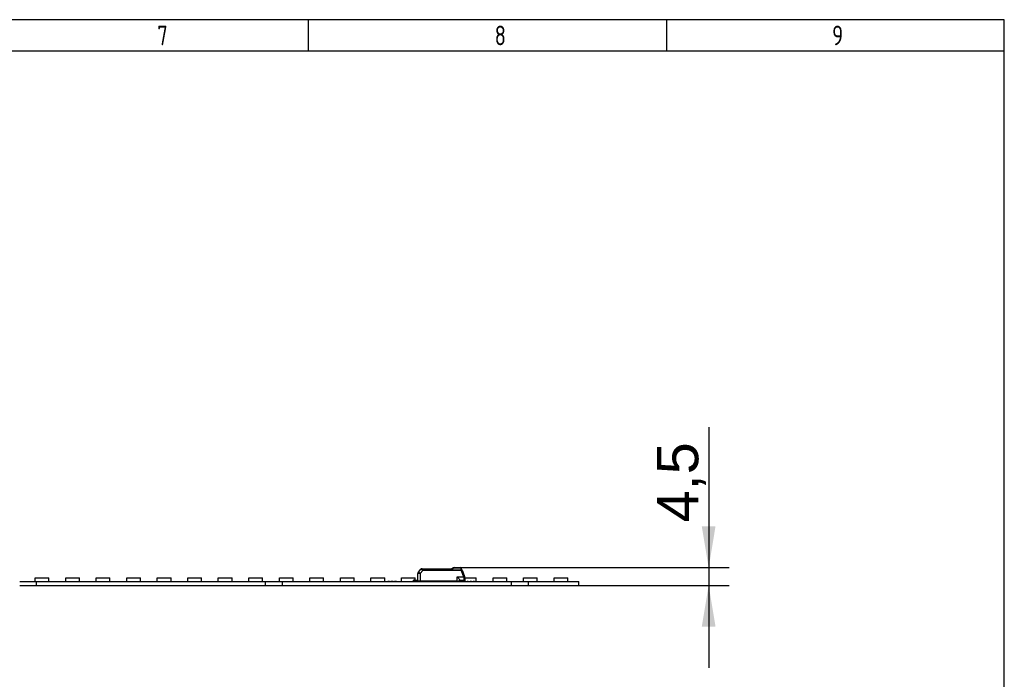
# Paper-space layout 'Layout1' of a CAD drawing. Header units: millimetres. Extents: x 0 to 406, y 0 to 285.
# Tile 7 of 7: x 281 to 406, y 201 to 285. Entities that reach past the tile are written whole.
import ezdxf
from ezdxf.enums import TextEntityAlignment as Align

# ---------------------------------------------------------------- set-up
doc = ezdxf.new("R2010")
doc.units = ezdxf.units.MM
for name, color, linetype in [('10', 7, 'Continuous'), ('Default', 7, 'Continuous'), ('LINLED_560X20MM_', 7, 'Continuous')]:
    doc.layers.add(name, color=color, linetype=linetype)
doc.styles.add('SEACAD_Arial', font='arial.ttf')
doc.styles.add('SEACAD_Solid_Edge_ANSI', font='seans.ttf')
doc.dimstyles.new('ISO', dxfattribs={"dimtxt": 5.25, "dimasz": 5.25, "dimexe": 2.625, "dimexo": 0, "dimgap": 1.3125, "dimtad": 1, "dimlfac": 2, "dimtxsty": 'SEACAD_Arial', "dimblk1": '_SE_FILLED', "dimblk2": '_SE_FILLED', "dimsah": 1, "dimcen": 2.625, "dimadec": 0, "dimazin": 0, "dimtfac": 0.5, "dimtdec": 3, "dimtmove": 0, "dimatfit": 3, "dimfxl": 1, "dimarcsym": 0})

# ---------------------------------------------------------------- blocks, each defined once
blk = doc.blocks.new('SE1')
at = {"layer": 'LINLED_560X20MM_', "color": 7, "linetype": 'Continuous'}
for p, q in [((331.12, 213.24), (331.12, 214.19)), ((331.19, 214.38), (331.5, 214.75)), ((331.42, 214.19), (331.76, 214.59)), ((331.42, 214.19), (331.42, 213.24)), ((331.58, 214.79), (331.7, 214.79)), ((331.69, 214.79), (331.58, 214.79)), ((331.7, 214.79), (335.43, 214.79)), ((331.7, 214.73), (331.7, 214.79)), ((331.7, 214.73), (335.46, 214.73)), ((336.65, 214.61), (331.76, 214.61)), ((331.76, 214.61), (331.76, 214.59)), ((336.65, 214.59), (331.76, 214.59)), ((335.57, 214.89), (335.43, 214.79)), ((335.74, 214.94), (336.56, 214.94)), ((335.74, 214.94), (335.74, 214.92)), ((335.74, 214.92), (336.56, 214.92)), ((336.56, 214.92), (336.56, 214.94)), ((336.65, 214.59), (336.65, 214.61)), ((336.65, 214.59), (336.94, 213.79)), ((336.69, 214.77), (336.66, 214.87)), ((336.75, 214.63), (336.69, 214.77)), ((336.75, 214.63), (337.04, 213.83)), ((336.78, 214.54), (336.94, 214.09)), ((280.52, 213.19), (282.67, 213.19)), ((282.48, 213.64), (284.23, 213.64)), ((282.48, 213.19), (282.48, 213.64)), ((282.67, 212.69), (282.67, 213.19)), ((282.67, 213.19), (311.77, 213.19)), ((284.23, 213.19), (284.23, 213.64)), ((286.36, 213.64), (288.11, 213.64)), ((286.36, 213.19), (286.36, 213.64)), ((288.11, 213.19), (288.11, 213.64)), ((290.24, 213.64), (291.99, 213.64)), ((290.24, 213.19), (290.24, 213.64)), ((291.99, 213.19), (291.99, 213.64)), ((294.12, 213.64), (295.87, 213.64)), ((294.12, 213.19), (294.12, 213.64)), ((295.87, 213.19), (295.87, 213.64)), ((298, 213.64), (299.75, 213.64)), ((298, 213.19), (298, 213.64)), ((299.75, 213.19), (299.75, 213.64)), ((301.88, 213.64), (303.63, 213.64)), ((301.88, 213.19), (301.88, 213.64)), ((303.63, 213.19), (303.63, 213.64)), ((305.76, 213.64), (307.51, 213.64)), ((305.76, 213.19), (305.76, 213.64)), ((307.51, 213.19), (307.51, 213.64)), ((309.64, 213.64), (311.39, 213.64)), ((309.64, 213.19), (309.64, 213.64)), ((311.39, 213.19), (311.39, 213.64)), ((311.77, 212.69), (311.77, 213.19)), ((311.77, 213.19), (313.92, 213.19)), ((313.52, 213.64), (315.27, 213.64)), ((313.52, 213.19), (313.52, 213.64)), ((313.92, 212.69), (313.92, 213.19)), ((313.92, 213.19), (343.02, 213.19)), ((315.27, 213.19), (315.27, 213.64)), ((317.4, 213.64), (319.15, 213.64)), ((317.4, 213.19), (317.4, 213.64)), ((319.15, 213.19), (319.15, 213.64)), ((321.28, 213.64), (323.03, 213.64)), ((321.28, 213.19), (321.28, 213.64)), ((323.03, 213.19), (323.03, 213.64)), ((325.16, 213.64), (326.91, 213.64)), ((325.16, 213.19), (325.16, 213.64)), ((326.91, 213.19), (326.91, 213.64)), ((327.45, 213.19), (327.41, 213.19)), ((327.45, 213.19), (327.45, 213.19)), ((327.53, 213.19), (327.49, 213.19)), ((327.53, 213.19), (327.53, 213.19)), ((327.81, 213.19), (327.68, 213.19)), ((327.68, 213.19), (327.68, 213.19)), ((327.86, 213.19), (327.81, 213.19)), ((327.81, 213.19), (327.81, 213.19)), ((327.86, 213.19), (327.86, 213.19)), ((327.99, 213.19), (327.86, 213.19)), ((327.99, 213.19), (327.99, 213.19)), ((328.19, 213.19), (328.15, 213.19)), ((328.15, 213.19), (328.15, 213.19)), ((328.19, 213.19), (328.19, 213.19)), ((328.27, 213.19), (328.23, 213.19)), ((328.23, 213.19), (328.23, 213.19)), ((328.27, 213.19), (328.27, 213.19)), ((329.04, 213.64), (330.79, 213.64)), ((329.04, 213.19), (329.04, 213.64)), ((330.64, 213.36), (330.57, 213.36)), ((330.57, 213.26), (330.57, 213.36)), ((330.57, 213.26), (330.57, 213.21)), ((331.59, 213.21), (330.57, 213.21)), ((330.64, 213.36), (331.12, 213.36)), ((330.64, 213.36), (330.64, 213.29)), ((331.12, 213.29), (330.64, 213.29)), ((330.79, 213.36), (330.79, 213.64)), ((330.79, 213.19), (330.79, 213.21)), ((331.12, 213.24), (331.42, 213.24)), ((336.14, 213.24), (331.42, 213.24)), ((332.92, 213.19), (332.92, 213.24)), ((334.67, 213.19), (334.67, 213.24)), ((335.46, 213.24), (335.46, 213.23)), ((335.57, 213.21), (335.88, 213.21)), ((335.88, 213.21), (335.88, 213.24)), ((335.88, 213.21), (335.92, 213.21)), ((335.94, 213.24), (335.92, 213.21)), ((335.92, 213.21), (336.24, 213.21)), ((336.14, 213.24), (336.14, 213.79)), ((336.14, 213.79), (336.94, 213.79)), ((336.14, 213.24), (336.44, 213.24)), ((336.24, 213.24), (336.24, 213.21)), ((337.09, 213.21), (336.24, 213.21)), ((336.44, 213.24), (336.44, 213.33)), ((337.02, 213.29), (336.44, 213.29)), ((337.02, 213.29), (336.44, 213.29)), ((336.8, 213.19), (336.8, 213.21)), ((336.99, 213.63), (337, 213.64)), ((337.02, 213.29), (337.02, 213.46)), ((337.09, 213.7), (337.04, 213.83)), ((337.09, 213.32), (337.09, 213.26)), ((337.09, 213.21), (337.09, 213.26)), ((337.1, 213.64), (338.55, 213.64)), ((337.12, 213.53), (337.11, 213.53)), ((337.12, 213.39), (337.12, 213.53)), ((337.53, 213.19), (337.49, 213.19)), ((337.53, 213.19), (337.53, 213.19)), ((337.93, 213.19), (337.76, 213.19)), ((337.76, 213.19), (337.76, 213.19)), ((337.93, 213.19), (337.93, 213.19)), ((338.19, 213.19), (338.16, 213.19)), ((338.16, 213.19), (338.16, 213.19)), ((338.19, 213.19), (338.19, 213.19)), ((338.55, 213.19), (338.55, 213.64)), ((340.68, 213.64), (342.43, 213.64)), ((340.68, 213.19), (340.68, 213.64)), ((342.43, 213.19), (342.43, 213.64)), ((343.02, 212.69), (343.02, 213.19)), ((343.02, 213.19), (345.17, 213.19)), ((344.56, 213.64), (346.31, 213.64)), ((344.56, 213.19), (344.56, 213.64)), ((345.17, 212.69), (345.17, 213.19)), ((345.17, 213.19), (351.59, 213.19)), ((346.31, 213.19), (346.31, 213.64)), ((348.44, 213.64), (350.19, 213.64)), ((348.44, 213.19), (348.44, 213.64)), ((350.19, 213.19), (350.19, 213.64)), ((351.59, 212.69), (351.59, 213.19)), ((280.52, 212.69), (282.67, 212.69)), ((282.67, 212.69), (311.77, 212.69)), ((311.77, 212.69), (313.92, 212.69)), ((313.92, 212.69), (343.02, 212.69)), ((343.02, 212.69), (345.17, 212.69)), ((345.17, 212.69), (351.59, 212.69))]:
    blk.add_line(p, q, dxfattribs=at)
for centre, radius, start, end in [((331.42, 214.19), 0.3, 140, 179.5), ((331.58, 214.69), 0.1, 96.397, 139.9999), ((332.26, 218.36), 3.68, 258.2392, 260.5742), ((331.58, 214.69), 0.0975, 97.4481, 140.9444), ((331.58, 214.69), 0.1, 90.0001, 93.6331), ((331.71, 214.52), 0.216, 94.4698, 106.0573), ((324.35, 228.19), 17.46, 309.5578, 310.2756), ((335.74, 214.64), 0.3, 90, 124.5074), ((335.73, 214.67), 0.261, 108.386, 124.8824), ((335.75, 214.74), 0.179, 90.9572, 130.6142), ((336.56, 214.84), 0.1, 20.0006, 89.9999), ((336.56, 214.84), 0.1, 20.0415, 90), ((388.06, 230.21), 53.72, 196.5358, 196.6733), ((387.29, 229.78), 52.86, 196.4674, 196.6699), ((330.64, 213.16), 0.125, 90, 126.8699), ((331.59, 213.51), 0.3, 270, 293.5565), ((335.57, 213.51), 0.3, 246.4435, 249.7036), ((335.57, 213.51), 0.3, 249.7036, 270), ((337.99, 211), 2.98, 108.5546, 110.4736), ((296.36, 201.87), 42.3, 16.1434, 16.3712), ((336.4, 213.46), 0.615, 359.9593, 16.0988), ((337.02, 213.39), 0.1, 270, 0), ((337.02, 213.16), 0.125, 53.1301, 90), ((336.62, 213.53), 0.5, 0.0046, 19.994)]:
    blk.add_arc(centre, radius, start, end, dxfattribs=at)
for centre, major_axis, ratio, start_param, end_param in [((331.42, 214.19), (0.3, -0.003), 0.008726, 1.573617, 3.141593), ((331.42, 214.19), (-0.23, 0.193), 0.006685, 4.720219, 6.283185), ((336.65, 214.59), (0.094, 0.0342), 0.0082, 0, 1.567895), ((337.02, 213.53), (0.1, 0), 0.65625, 4.712389, 6.283031)]:
    blk.add_ellipse(centre, major_axis=major_axis, ratio=ratio, start_param=start_param, end_param=end_param, dxfattribs=at)
for points, knots in [([(331.69, 214.79), (331.68, 214.79), (331.68, 214.78), (331.66, 214.76), (331.66, 214.74), (331.65, 214.73)], [0.0524709, 0.0524709, 0.0524709, 0.0524709, 0.5, 0.5, 1, 1, 1, 1]), ([(331.76, 214.59), (331.75, 214.6), (331.72, 214.61), (331.67, 214.65), (331.66, 214.7), (331.65, 214.73)], [0, 0, 0, 0, 0.235372, 0.457314, 1, 1, 1, 1]), ([(331.7, 214.73), (331.7, 214.72), (331.7, 214.7), (331.71, 214.67), (331.72, 214.64), (331.74, 214.62), (331.75, 214.62), (331.76, 214.61)], [0, 0, 0, 0, 0.272042, 0.497908, 0.684926, 0.845835, 1, 1, 1, 1]), ([(335.46, 214.73), (335.46, 214.74), (335.46, 214.75), (335.45, 214.77), (335.44, 214.78), (335.44, 214.79), (335.44, 214.79), (335.43, 214.79), (335.43, 214.79)], [0, 0, 0, 0, 0.20474, 0.394141, 0.568268, 0.727202, 0.87106, 1, 1, 1, 1]), ([(336.56, 214.92), (336.58, 214.92), (336.61, 214.92), (336.64, 214.9), (336.65, 214.89), (336.66, 214.87)], [0, 0, 0, 0, 0.5, 0.5, 1, 1, 1, 1]), ([(336.75, 214.63), (336.75, 214.63), (336.74, 214.63), (336.7, 214.63), (336.68, 214.62), (336.65, 214.61)], [0, 0, 0, 0, 0.5, 0.5, 1, 1, 1, 1]), ([(327.41, 213.19), (327.34, 213.19), (327.3, 213.19), (327.29, 213.19), (327.29, 213.19)], [0, 0, 0, 0, 0.5, 0.5120309, 0.5120309, 0.5120309, 0.5120309]), ([(328.39, 213.19), (328.39, 213.19), (328.38, 213.19), (328.34, 213.19), (328.27, 213.19)], [0.4897724, 0.4897724, 0.4897724, 0.4897724, 0.5, 1, 1, 1, 1]), ([(336.14, 213.79), (336.14, 213.79), (336.14, 213.79), (336.14, 213.79), (336.18, 213.74), (336.22, 213.69), (336.26, 213.64), (336.3, 213.59), (336.34, 213.53), (336.37, 213.49), (336.39, 213.45), (336.41, 213.42), (336.42, 213.39), (336.43, 213.37), (336.44, 213.35), (336.44, 213.33)], [0, 0, 0, 0, 0.003654, 0.003654, 0.003654, 0.299054, 0.299054, 0.299054, 0.607023, 0.607023, 0.607023, 0.826101, 0.826101, 0.826101, 1, 1, 1, 1]), ([(337, 213.64), (337.03, 213.65), (337.05, 213.66), (337.08, 213.68), (337.09, 213.69), (337.09, 213.7)], [0, 0, 0, 0, 0.5, 0.5, 1, 1, 1, 1])]:
    blk.add_open_spline(points, degree=3, knots=knots, dxfattribs=at)
blk.add_rational_spline([(335.63, 214.87), (335.61, 214.89), (335.59, 214.9), (335.57, 214.89)], [1.03323215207, 0.973772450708, 0.994102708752, 1.0942229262], degree=3, dxfattribs=at)
for points in [[(336.69, 214.77), (336.69, 214.79), (336.64, 214.8), (336.6, 214.79)], [(327.49, 213.19), (327.47, 213.19), (327.46, 213.19), (327.45, 213.19)], [(328.23, 213.19), (328.22, 213.19), (328.21, 213.19), (328.19, 213.19)], [(337.49, 213.19), (337.42, 213.19), (337.38, 213.19), (337.38, 213.19)], [(338.31, 213.19), (338.31, 213.19), (338.26, 213.19), (338.19, 213.19)]]:
    blk.add_open_spline(points, degree=3, dxfattribs=at)
blk = doc.blocks.new('DMBLK17')
at = {"layer": 'Default', "linetype": 'Continuous'}
for points in [[(368.96, 220.19), (367.21, 220.19), (368.09, 214.94)], [(368.96, 207.44), (368.09, 212.69), (367.21, 207.44)]]:
    blk.add_hatch(color=7, dxfattribs=at).paths.add_polyline_path(points)
at = {"layer": 'Default', "color": 7, "linetype": 'Continuous'}
for p, q in [((368.09, 232.79), (368.09, 202.19)), ((336.56, 214.94), (370.71, 214.94)), ((343.02, 212.69), (370.71, 212.69))]:
    blk.add_line(p, q, dxfattribs=at)
at = {"layer": 'Default', "color": 7, "linetype": 'Continuous', "style": 'SEACAD_Arial'}
blk.add_text('4,5', height=5.25, rotation=90, dxfattribs=at).set_placement((361.52, 220.68), align=Align.TOP_LEFT)
blk = doc.blocks.new('_SE_FILLED')
at = {"color": 0}
blk.add_line((0, 0), (-1, 0), dxfattribs=at)
blk.add_solid([(0, 0), (-1, -0.1665), (-1, 0.1665), (0, 0)], dxfattribs=at)

psp = doc.layouts.get("Layout1")

# ---------------------------------------------------------------- linework, layer by layer
at = {"layer": '10', "color": 7, "linetype": 'Continuous'}
for p, q in [((317.2219, 280.5775), (317.2219, 284.5775)), ((362.7774, 280.5775), (362.7774, 284.5775)), ((405.6664, 280.5775), (19.6664, 280.5775))]:
    psp.add_line(p, q, dxfattribs=at)
psp.add_lwpolyline([(405.6664, 13.5775), (405.6664, 284.5775), (15.6664, 284.5775), (15.6664, 13.5775), (405.6664, 13.5775)], dxfattribs=at)

# ---------------------------------------------------------------- block references
at = {"layer": 'Default'}
psp.add_blockref('SE1', (0, 0), dxfattribs=at)

# ---------------------------------------------------------------- texts
at = {"layer": '10', "char_height": 2.5, "width": 1.521749, "attachment_point": 1, "style": 'SEACAD_Solid_Edge_ANSI'}
for s, insert in [('{\\fSolid Edge ANSI|b0||i0||c0|p34;\\C7;\\H2.50000002;\\W0.8;7}', (297.9992, 283.8275)), ('{\\fSolid Edge ANSI|b0||i0||c0|p34;\\C7;\\H2.50000002;\\W0.8;8}', (340.888, 283.8275)), ('{\\fSolid Edge ANSI|b0||i0||c0|p34;\\C7;\\H2.50000002;\\W0.8;9}', (383.7768, 283.8275))]:
    psp.add_mtext(s, dxfattribs=dict(at, insert=insert))

# ---------------------------------------------------------------- dimensions: what is measured, and where the dimension line sits
at = {"layer": 'Default', "color": 7, "linetype": 'Continuous'}
dim = psp.add_linear_dim(base=(368.086, 212.6897), p1=(336.5632, 214.9397), p2=(343.0152, 212.6897), angle=90, text='\\A1;<>', dimstyle='ISO', dxfattribs=at)
dim.commit()
dim.dimension.update_dxf_attribs({"geometry": 'DMBLK17', "text_midpoint": (368.086, 218.8433), "dimtype": 160})

doc.saveas('drawing.dxf')
